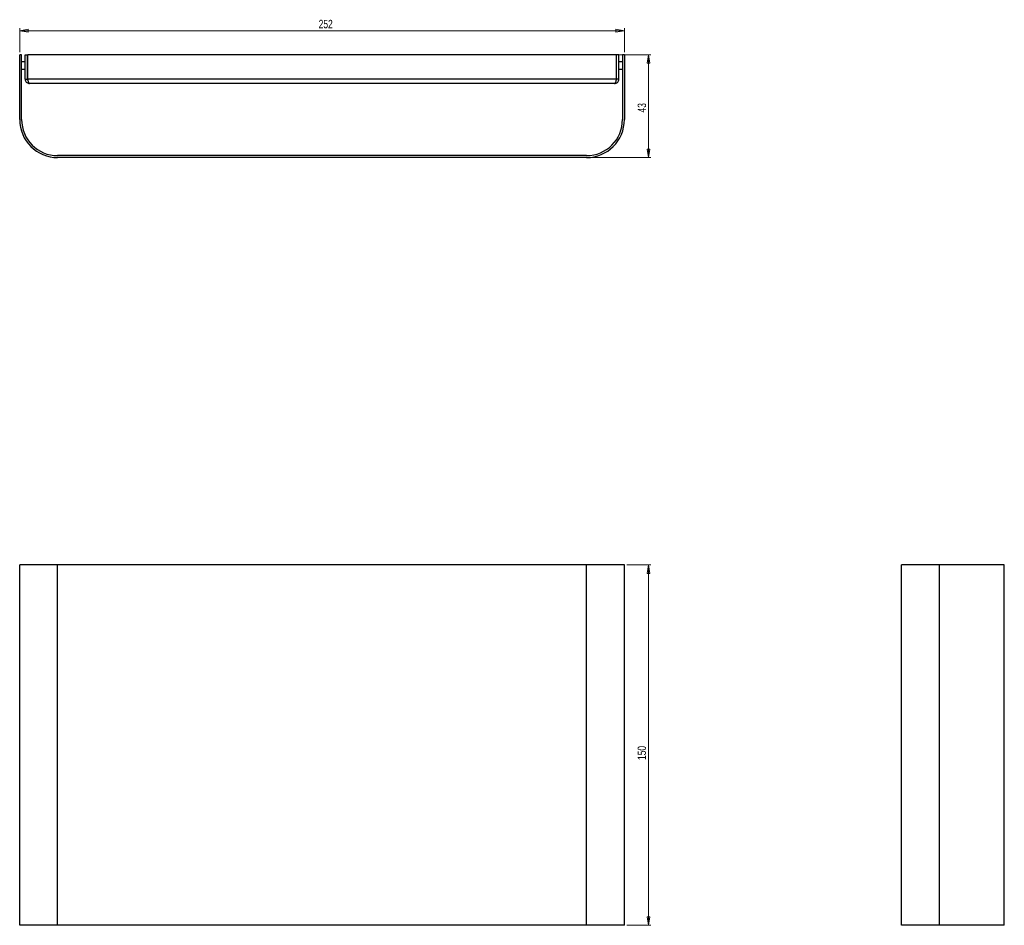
# Model space of a CAD drawing. Header units: millimetres. Extents: x 492 to 901, y 346 to 723.
import ezdxf

# ---------------------------------------------------------------- set-up
doc = ezdxf.new("R2010")
doc.units = ezdxf.units.MM
doc.styles.add('SLDTEXTSTYLE0', font='TXT', dxfattribs={"width": 0.75})
doc.dimstyles.new('SLDDIMSTYLE0', dxfattribs={"dimtxt": 3.5, "dimasz": 3.556, "dimexe": 0, "dimexo": 0.0625, "dimgap": 0.875, "dimtad": 1, "dimdec": 0, "dimrnd": 1e-09, "dimzin": 12, "dimdsep": 46, "dimtxsty": 'SLDTEXTSTYLE0', "dimblk1": 'CLOSED', "dimblk2": 'CLOSED', "dimsah": 1, "dimcen": 0.09, "dimadec": 0, "dimazin": 3, "dimtfac": 1, "dimtdec": 0, "dimtofl": 0, "dimtmove": 0, "dimatfit": 3, "dimldrblk": 'CLOSED', "dimfxl": 0, "dimfrac": 2, "dimtolj": 1, "dimtzin": 12, "dimarcsym": 0})

# ---------------------------------------------------------------- blocks, each defined once
blk = doc.blocks.new('_Closed')
at = {"color": 0, "linetype": 'ByBlock', "lineweight": -2}
for p, q in [((-1, 0.166667), (0, 0)), ((-1, 0.166667), (-1, -0.166667)), ((0, 0), (-1, -0.166667)), ((0, 0), (-1, 0))]:
    blk.add_line(p, q, dxfattribs=at)
blk = doc.blocks.new('_D')
at = {"color": 7, "linetype": 'Continuous', "lineweight": 0}
for p, q in [((744.23, 496.35), (754.23, 496.35)), ((753.23, 346.35), (753.23, 496.35)), ((744.23, 346.35), (754.23, 346.35))]:
    blk.add_line(p, q, dxfattribs=at)
at = {"color": 7, "linetype": 'Continuous', "lineweight": 18, "xscale": 3.556, "yscale": 3.556}
for p, rotation in [((753.23, 496.35, 139.18), 90.00000000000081), ((753.23, 346.35, 139.18), 270.0000000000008)]:
    blk.add_blockref('_Closed', p, dxfattribs=dict(at, rotation=rotation))
at = {"color": 7, "linetype": 'Continuous', "lineweight": 18, "insert": (748.72, 415.13), "char_height": 3.5, "attachment_point": 1, "rotation": 90, "style": 'SLDTEXTSTYLE0'}
blk.add_mtext('150', dxfattribs=at)
blk = doc.blocks.new('_D_1')
at = {"color": 7, "linetype": 'Continuous', "lineweight": 0}
for p, q in [((740.86, 708.59), (754.23, 708.59)), ((753.23, 708.59), (753.23, 665.79)), ((728.43, 665.79), (754.23, 665.79))]:
    blk.add_line(p, q, dxfattribs=at)
at = {"color": 7, "linetype": 'Continuous', "lineweight": 18, "xscale": 3.556, "yscale": 3.556}
for p, rotation in [((753.23, 708.59, 281.1), 90.0000000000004), ((753.23, 665.79, 281.1), 270.0000000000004)]:
    blk.add_blockref('_Closed', p, dxfattribs=dict(at, rotation=rotation))
at = {"color": 7, "linetype": 'Continuous', "lineweight": 18, "insert": (748.72, 684.55), "char_height": 3.5, "attachment_point": 1, "rotation": 90, "style": 'SLDTEXTSTYLE0'}
blk.add_mtext('43', dxfattribs=at)
blk = doc.blocks.new('_D_2')
at = {"color": 7, "linetype": 'Continuous', "lineweight": 0}
for p, q in [((491.63, 709.59), (491.63, 719.59)), ((491.63, 718.59), (743.23, 718.59)), ((743.23, 709.59), (743.23, 719.59))]:
    blk.add_line(p, q, dxfattribs=at)
at = {"color": 7, "linetype": 'Continuous', "lineweight": 18, "xscale": 3.556, "yscale": 3.556, "rotation": 180.0000000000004}
blk.add_blockref('_Closed', (491.63, 718.59, 281.1), dxfattribs=at)
at = {"color": 7, "linetype": 'Continuous', "lineweight": 18, "xscale": 3.556, "yscale": 3.556}
blk.add_blockref('_Closed', (743.23, 718.59, 281.1), dxfattribs=at)
at = {"color": 7, "linetype": 'Continuous', "lineweight": 18, "insert": (616.02, 723.1), "char_height": 3.5, "attachment_point": 1, "style": 'SLDTEXTSTYLE0'}
blk.add_mtext('252', dxfattribs=at)

msp = doc.modelspace()

# ---------------------------------------------------------------- linework, layer by layer
at = {"color": 7, "linetype": 'Continuous', "lineweight": 25}
for p, q in [((492.43, 708.59), (491.63, 708.59)), ((491.63, 681.59), (491.63, 708.59)), ((492.43, 681.59), (492.43, 708.59)), ((493.93, 705.59), (492.43, 705.59)), ((493.93, 698.39), (493.93, 708.59)), ((493.93, 708.59), (494.93, 708.59)), ((494.93, 698.39), (494.93, 708.59)), ((495, 705.59), (494.93, 705.59)), ((495, 698.39), (495, 708.59)), ((739.86, 708.59), (495, 708.59)), ((739.86, 698.39), (739.86, 708.59)), ((739.93, 705.59), (739.86, 705.59)), ((739.93, 698.39), (739.93, 708.59)), ((740.93, 708.59), (739.93, 708.59)), ((740.93, 698.39), (740.93, 708.59)), ((742.43, 705.59), (740.93, 705.59)), ((742.43, 708.59), (742.43, 681.59)), ((743.23, 708.59), (742.43, 708.59)), ((743.23, 708.59), (743.23, 681.59)), ((492.43, 702.59), (493.93, 702.59)), ((494.93, 702.59), (495, 702.59)), ((739.86, 702.59), (739.93, 702.59)), ((740.93, 702.59), (742.43, 702.59)), ((493.93, 698.39), (494.93, 698.39)), ((739.86, 698.39), (495, 698.39)), ((739.13, 696.59), (495.73, 696.59)), ((740.93, 698.39), (739.93, 698.39)), ((727.43, 666.59), (507.43, 666.59)), ((727.43, 665.79), (507.43, 665.79)), ((491.63, 346.35), (491.63, 496.35)), ((507.43, 496.35), (491.63, 496.35)), ((507.43, 346.35), (507.43, 496.35)), ((727.43, 496.35), (507.43, 496.35)), ((727.43, 346.35), (727.43, 496.35)), ((743.23, 496.35), (727.43, 496.35)), ((743.23, 346.35), (743.23, 496.35)), ((858.47, 346.35), (858.47, 496.35)), ((874.27, 496.35), (858.47, 496.35)), ((874.27, 346.35), (874.27, 496.35)), ((901.27, 496.35), (874.27, 496.35)), ((901.27, 346.35), (901.27, 496.35)), ((507.43, 346.35), (491.63, 346.35)), ((727.43, 346.35), (507.43, 346.35)), ((743.23, 346.35), (727.43, 346.35)), ((874.27, 346.35), (858.47, 346.35)), ((901.27, 346.35), (874.27, 346.35))]:
    msp.add_line(p, q, dxfattribs=at)
for centre, radius, start, end in [((507.43, 681.59), 15.8, 180, 270), ((507.43, 681.59), 15, 180, 270), ((727.43, 681.59), 15, 270, 0), ((727.43, 681.59), 15.8, 270, 0)]:
    msp.add_arc(centre, radius, start, end, dxfattribs=at)
for points, knots in [([(493.93, 698.39), (493.95, 698.18), (494, 697.76), (494.33, 697.21), (494.81, 696.8), (495.31, 696.61), (495.63, 696.59), (495.73, 696.59)], [0, 0, 0, 0, 0.221745, 0.44351, 0.665274, 0.887038, 1, 1, 1, 1]), ([(494.93, 698.39), (494.94, 698.27), (494.96, 698.07), (495.09, 697.92), (495.14, 697.87)], [0, 0, 0, 0, 0.613928, 1, 1, 1, 1]), ([(495.73, 696.59), (495.68, 696.61), (495.57, 696.65), (495.41, 696.98), (495.25, 697.47), (495.11, 697.97), (495.03, 698.28), (495, 698.39)], [0, 0, 0, 0, 0.221745, 0.44351, 0.665274, 0.887038, 1, 1, 1, 1]), ([(739.86, 698.39), (739.81, 698.18), (739.7, 697.76), (739.54, 697.21), (739.38, 696.8), (739.24, 696.61), (739.16, 696.59), (739.13, 696.59)], [0, 0, 0, 0, 0.221745, 0.44351, 0.665274, 0.887038, 1, 1, 1, 1]), ([(739.13, 696.59), (739.34, 696.61), (739.76, 696.65), (740.31, 696.98), (740.72, 697.47), (740.91, 697.97), (740.93, 698.28), (740.93, 698.39)], [0, 0, 0, 0, 0.2217454, 0.4435095, 0.6652736, 0.8870376, 1, 1, 1, 1]), ([(739.72, 697.85), (739.72, 697.85), (739.81, 697.91), (739.9, 698.11), (739.92, 698.3), (739.93, 698.39)], [0, 0, 0, 0, 0.012083, 0.535278, 1, 1, 1, 1])]:
    msp.add_open_spline(points, degree=3, knots=knots, dxfattribs=at)

# ---------------------------------------------------------------- dimensions: what is measured, and where the dimension line sits
at = {"color": 7, "linetype": 'Continuous', "lineweight": 18}
dim = msp.add_linear_dim(base=(743.23, 718.59), p1=(491.63, 708.59), p2=(743.23, 708.59), dimstyle='SLDDIMSTYLE0', dxfattribs=at)
dim.commit()
dim.dimension.update_dxf_attribs({"geometry": '_D_2', "text_midpoint": (619.9, 718.59), "dimtype": 160})
for base, p1, p2, picture, middle in [((753.23, 665.79), (739.86, 708.59), (727.43, 665.79), '_D_1', (753.23, 687.14)), ((753.23, 496.35), (743.23, 346.35), (743.23, 496.35), '_D', (753.23, 419.01))]:
    dim = msp.add_linear_dim(base=base, p1=p1, p2=p2, angle=90, dimstyle='SLDDIMSTYLE0', dxfattribs=at)
    dim.commit()
    dim.dimension.update_dxf_attribs({"geometry": picture, "text_midpoint": middle, "dimtype": 160})

doc.saveas('drawing.dxf')
